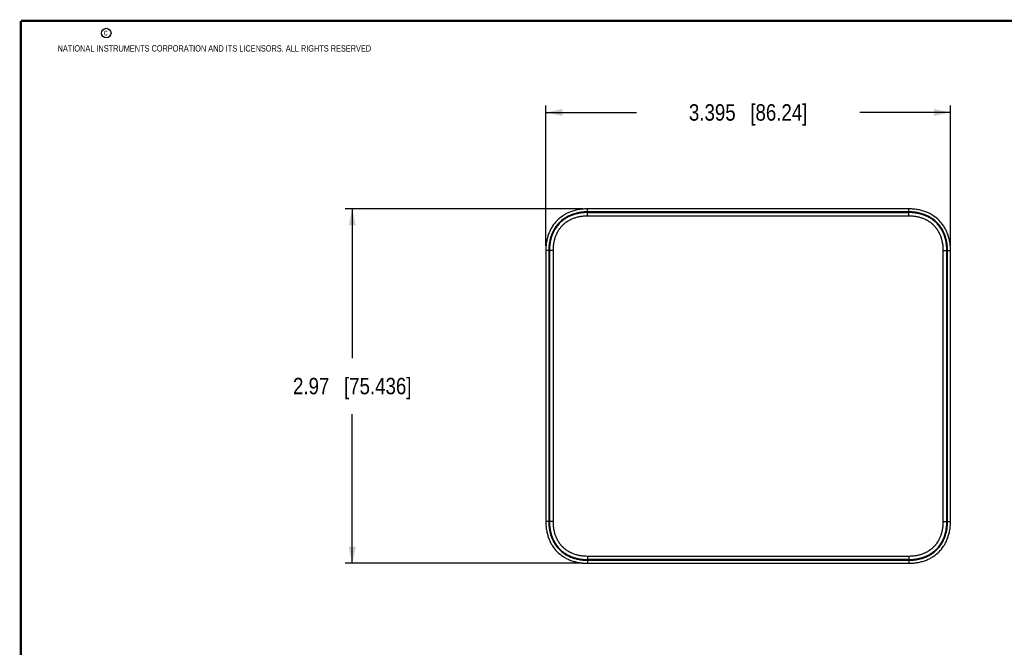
# Model space of a CAD drawing. Header units: millimetres. Extents: x 6 to 426, y 6 to 274.
# Tile 9 of 17: x 6 to 216, y 140 to 274. Entities that reach past the tile are written whole.
import ezdxf

# ---------------------------------------------------------------- set-up
doc = ezdxf.new("R2010")
doc.units = ezdxf.units.MM
doc.header["$LTSCALE"] = 23.749
doc.layers.get('0').update_dxf_attribs({"linetype": 'CONTINUOUS'})
doc.layers.add('DIMENSIONS', color=7, linetype='CONTINUOUS')
doc.styles.get("Standard").update_dxf_attribs({"font": 'txt', "width": 0.85})
doc.styles.add('TEXTSTYLE_2', font='txt', dxfattribs={"width": 0.8})
doc.dimstyles.new('DIMSTYLE_1', dxfattribs={"dimtxt": 3.5, "dimasz": 3.5, "dimexe": 0.18, "dimexo": 0.0625, "dimgap": 0.09, "dimtad": 0, "dimtih": 1, "dimtoh": 1, "dimdec": 3, "dimdsep": 46, "dimtxsty": 'STANDARD', "dimblk": '_FILLED', "dimblk1": '_FILLED', "dimblk2": '_FILLED', "dimcen": 0.09, "dimadec": 0, "dimazin": 0, "dimtp": 0.001, "dimtm": 0.001, "dimtfac": 1, "dimtdec": 3, "dimtofl": 0, "dimtmove": 0, "dimatfit": 3, "dimldrblk": '_FILLED', "dimfxl": 1, "dimtolj": 1, "dimarcsym": 0})

# ---------------------------------------------------------------- blocks, each defined once
blk = doc.blocks.new('_FILLED')
at = {"color": 0, "linetype": 'BYBLOCK'}
blk.add_solid([(0, 0), (-1, 0.214), (-1, -0.214)], dxfattribs=at)
blk = doc.blocks.new('*D0')
at = {"layer": 'DIMENSIONS', "color": 2, "linetype": 'CONTINUOUS'}
for p, q in [((118.2, 225.36), (118.2, 255.28)), ((204.44, 225.36), (204.44, 255.28)), ((118.2, 253.78), (137.52, 253.78)), ((204.44, 253.78), (185.12, 253.78))]:
    blk.add_line(p, q, dxfattribs=at)
at = {"layer": 'DIMENSIONS', "color": 2, "linetype": 'CONTINUOUS', "xscale": 3.5, "yscale": 3.5, "zscale": 3.5, "rotation": 180}
blk.add_blockref('_FILLED', (118.2, 253.78), dxfattribs=at)
at = {"layer": 'DIMENSIONS', "color": 2, "linetype": 'CONTINUOUS', "xscale": 3.5, "yscale": 3.5, "zscale": 3.5}
blk.add_blockref('_FILLED', (204.44, 253.78), dxfattribs=at)
at = {"layer": 'DIMENSIONS', "color": 2, "linetype": 'CONTINUOUS', "insert": (161.32, 255.53), "char_height": 3.5, "width": 39.2, "attachment_point": 2, "line_spacing_factor": 0.9}
blk.add_mtext('3.395{\\Ftxt.shx;\\W1.000000;\\H3.500000; }[86.24]', dxfattribs=at)
blk = doc.blocks.new('*D1')
at = {"layer": 'DIMENSIONS', "color": 2, "linetype": 'CONTINUOUS'}
for p, q in [((126.09, 233.25), (75.46, 233.25)), ((76.96, 233.25), (76.96, 201.48)), ((76.96, 157.81), (76.96, 189.58)), ((126.09, 157.81), (75.46, 157.81))]:
    blk.add_line(p, q, dxfattribs=at)
at = {"layer": 'DIMENSIONS', "color": 2, "linetype": 'CONTINUOUS', "xscale": 3.5, "yscale": 3.5, "zscale": 3.5}
for p, rotation in [((76.96, 233.25), 90), ((76.96, 157.81), 270)]:
    blk.add_blockref('_FILLED', p, dxfattribs=dict(at, rotation=rotation))
at = {"layer": 'DIMENSIONS', "color": 2, "linetype": 'CONTINUOUS', "insert": (76.96, 197.28), "char_height": 3.5, "width": 39.2, "attachment_point": 2, "line_spacing_factor": 0.9}
blk.add_mtext('2.97{\\Ftxt.shx;\\W1.000000;\\H3.500000; }[75.436]', dxfattribs=at)

msp = doc.modelspace()

# ---------------------------------------------------------------- linework, layer by layer
at = {"color": 7, "linetype": 'CONTINUOUS'}
for p, q in [((127.0889, 232.6141), (127.0889, 233.2491)), ((195.5489, 233.2491), (127.0889, 233.2491)), ((195.5489, 232.6141), (195.5489, 233.2491)), ((195.5489, 232.6141), (127.0889, 232.6141)), ((127.0889, 232.484), (127.0892, 232.462)), ((127.0889, 232.484), (195.5489, 232.484)), ((127.0889, 231.7121), (127.0889, 232.462)), ((195.5489, 231.7121), (127.0889, 231.7121)), ((195.5488, 232.462), (127.0892, 232.462)), ((195.5489, 232.484), (195.5488, 232.462)), ((195.5489, 231.7121), (195.5489, 232.462)), ((118.1989, 224.3591), (118.1989, 166.7031)), ((118.8339, 224.3591), (118.1989, 224.3591)), ((118.8339, 224.3591), (118.8339, 166.7031)), ((118.964, 166.7031), (118.964, 224.3591)), ((118.964, 224.3591), (118.986, 224.359)), ((119.7359, 224.3591), (118.986, 224.3591)), ((118.986, 224.359), (118.986, 166.7034)), ((119.7359, 224.3591), (119.7359, 166.7031)), ((202.9019, 224.3591), (203.6517, 224.3591)), ((202.9019, 166.7031), (202.9019, 224.3591)), ((203.6738, 224.3591), (203.6517, 224.3588)), ((203.6517, 166.7032), (203.6517, 224.3588)), ((203.6738, 224.3591), (203.6738, 166.7031)), ((203.8039, 224.3591), (204.4389, 224.3591)), ((203.8039, 166.7031), (203.8039, 224.3591)), ((204.4389, 166.7031), (204.4389, 224.3591)), ((118.8339, 166.7031), (118.1989, 166.7031)), ((118.964, 166.7031), (118.986, 166.7034)), ((119.7359, 166.7031), (118.986, 166.7031)), ((202.9019, 166.7031), (203.6517, 166.7031)), ((203.6738, 166.7031), (203.6517, 166.7032)), ((203.8039, 166.7031), (204.4389, 166.7031)), ((127.0889, 159.3502), (127.0889, 158.6003)), ((127.0889, 159.3502), (195.5489, 159.3502)), ((127.0889, 158.5782), (127.089, 158.6003)), ((195.5489, 158.5782), (127.0889, 158.5782)), ((127.0889, 158.4481), (127.0889, 157.8131)), ((127.0889, 158.4481), (195.5489, 158.4481)), ((127.0889, 157.8131), (195.5489, 157.8131)), ((127.089, 158.6003), (195.5486, 158.6003)), ((195.5489, 158.5782), (195.5486, 158.6003)), ((195.5489, 159.3502), (195.5489, 158.6003)), ((195.5489, 158.4481), (195.5489, 157.8131))]:
    msp.add_line(p, q, dxfattribs=at)
at = {"color": 7, "linetype": 'CONTINUOUS', "const_width": 0.508}
for points in [[(6.35, 273.2682), (6.35, 6.5682)], [(425.45, 273.2682), (6.35, 273.2682)]]:
    msp.add_lwpolyline(points, dxfattribs=at)
at = {"color": 2, "linetype": 'CONTINUOUS'}
msp.add_circle((24.5345, 270.6672), 1.0229, dxfattribs=at)
at = {"color": 7, "linetype": 'CONTINUOUS'}
for points, knots in [([(127.0889, 233.2491), (126.7185, 233.2491), (126.012, 233.2148), (125.0399, 233.0756), (124.145, 232.8593), (123.3198, 232.5732), (122.5591, 232.2227), (121.6262, 231.6739), (120.606, 230.842), (119.7741, 229.8219), (119.2254, 228.8889), (118.8748, 228.1282), (118.5887, 227.303), (118.3724, 226.4081), (118.2333, 225.436), (118.1989, 224.7296), (118.1989, 224.3591)], [0, 0, 0, 0, 0.0625, 0.125, 0.1875, 0.25, 0.3125, 0.375, 0.5, 0.625, 0.6875, 0.75, 0.8125, 0.875, 0.9375, 1, 1, 1, 1]), ([(204.4389, 224.3591), (204.4389, 224.7296), (204.4045, 225.436), (204.2653, 226.4081), (204.049, 227.303), (203.763, 228.1282), (203.4124, 228.8889), (202.8637, 229.8219), (202.0318, 230.842), (201.0116, 231.6739), (200.0787, 232.2227), (199.318, 232.5732), (198.4928, 232.8593), (197.5978, 233.0756), (196.6257, 233.2148), (195.9193, 233.2491), (195.5489, 233.2491)], [0, 0, 0, 0, 0.0625, 0.125, 0.1875, 0.25, 0.3125, 0.375, 0.5, 0.625, 0.6875, 0.75, 0.8125, 0.875, 0.9375, 1, 1, 1, 1]), ([(127.0889, 232.6141), (127.0204, 232.6142), (126.8833, 232.6132), (126.6778, 232.6078), (126.4725, 232.5983), (126.2673, 232.5847), (126.0625, 232.5669), (125.8581, 232.545), (125.6542, 232.5189), (125.3831, 232.4785), (125.046, 232.417), (124.645, 232.3255), (124.2487, 232.2157), (123.9232, 232.1085), (123.6662, 232.0132), (123.4117, 231.9113), (123.0987, 231.7716), (122.7326, 231.5842), (122.3773, 231.3771), (122.0339, 231.1506), (121.7041, 230.9049), (121.389, 230.6405), (121.0898, 230.3582), (120.8546, 230.1089), (120.6753, 229.9015), (120.5022, 229.689), (120.2975, 229.4141), (120.1087, 229.128), (119.9674, 228.8931), (119.8663, 228.7141), (119.7701, 228.5323), (119.6485, 228.2867), (119.5368, 228.0363), (119.4349, 227.7818), (119.3395, 227.5249), (119.2323, 227.1993), (119.1225, 226.803), (119.031, 226.4021), (118.9695, 226.0649), (118.9291, 225.7938), (118.903, 225.5899), (118.8811, 225.3855), (118.8633, 225.1807), (118.8497, 224.9756), (118.8402, 224.7702), (118.8348, 224.5647), (118.8338, 224.4277), (118.8339, 224.3591)], [0, 0, 0, 0, 0.01562498, 0.03125105, 0.04687715, 0.06250294, 0.07812858, 0.0937543, 0.10938002, 0.12500568, 0.15625528, 0.1875048, 0.21875419, 0.25000345, 0.26562924, 0.28125505, 0.31250402, 0.34375282, 0.3750015, 0.40625006, 0.43749857, 0.46874702, 0.49999543, 0.53124385, 0.54686972, 0.56249561, 0.59374412, 0.62499268, 0.6406185, 0.65624433, 0.67187013, 0.68749598, 0.71874495, 0.73437076, 0.74999654, 0.78124581, 0.8124952, 0.84374471, 0.87499431, 0.89061999, 0.90624571, 0.9218714, 0.93749702, 0.95312282, 0.96874896, 0.98437504, 1, 1, 1, 1]), ([(127.0889, 232.484), (126.954, 232.484), (126.6841, 232.4793), (126.3473, 232.4605), (126.0784, 232.4376), (125.8101, 232.4091), (125.5427, 232.3723), (125.2767, 232.3269), (125.078, 232.2886), (124.8801, 232.2459), (124.6833, 232.1988), (124.4876, 232.1472), (124.2932, 232.091), (124.1002, 232.0301), (123.9087, 231.9644), (123.719, 231.894), (123.531, 231.8189), (123.3451, 231.739), (123.1001, 231.626), (122.7995, 231.4725), (122.4496, 231.2688), (122.1115, 231.046), (121.7867, 230.8042), (121.4764, 230.544), (121.1819, 230.2662), (120.904, 229.9716), (120.6438, 229.6613), (120.4021, 229.3365), (120.1792, 228.9984), (119.9755, 228.6485), (119.822, 228.348), (119.709, 228.1029), (119.6291, 227.917), (119.554, 227.729), (119.4836, 227.5393), (119.418, 227.3478), (119.3571, 227.1548), (119.3008, 226.9604), (119.2492, 226.7647), (119.2021, 226.5679), (119.1594, 226.37), (119.1211, 226.1713), (119.0758, 225.9053), (119.0389, 225.6379), (119.0105, 225.3696), (118.9875, 225.1007), (118.9688, 224.7639), (118.964, 224.494), (118.964, 224.3591)], [0, 0, 0, 0, 0.03124954, 0.06250017, 0.07812575, 0.09375133, 0.12500109, 0.14062683, 0.15625249, 0.17187819, 0.18750394, 0.20312959, 0.21875537, 0.2343811, 0.25000684, 0.26563256, 0.28125832, 0.29688406, 0.31250976, 0.34375841, 0.37500694, 0.40625533, 0.43750361, 0.46875182, 0.50000001, 0.5312482, 0.56249641, 0.59374469, 0.62499308, 0.6562416, 0.68749025, 0.70311596, 0.7187417, 0.73436745, 0.74999318, 0.76561891, 0.78124464, 0.79687042, 0.81249607, 0.82812182, 0.84374752, 0.85937318, 0.87499891, 0.90624867, 0.92187425, 0.93749983, 0.96875046, 1, 1, 1, 1]), ([(127.0892, 232.462), (126.9546, 232.462), (126.7528, 232.4584), (126.4839, 232.4461), (126.2825, 232.4329), (126.0814, 232.4157), (125.8138, 232.3873), (125.5471, 232.3506), (125.2818, 232.3054), (125.0836, 232.2673), (124.8863, 232.2247), (124.6899, 232.1778), (124.4948, 232.1263), (124.3008, 232.0702), (124.1083, 232.0095), (123.9174, 231.9441), (123.7281, 231.8739), (123.5406, 231.799), (123.3552, 231.7193), (123.1108, 231.6067), (122.811, 231.4537), (122.462, 231.2506), (122.1248, 231.0283), (121.8008, 230.7872), (121.4913, 230.5278), (121.1975, 230.2506), (120.9204, 229.9569), (120.6609, 229.6474), (120.4198, 229.3234), (120.1976, 228.9862), (119.9944, 228.6372), (119.8414, 228.3374), (119.7287, 228.093), (119.6491, 227.9075), (119.5742, 227.7201), (119.504, 227.5308), (119.4386, 227.3399), (119.3778, 227.1474), (119.3218, 226.9534), (119.2703, 226.7583), (119.2233, 226.5619), (119.1808, 226.3646), (119.1426, 226.1664), (119.1087, 225.9674), (119.0791, 225.7678), (119.0536, 225.5675), (119.0323, 225.3668), (119.0094, 225.0987), (118.9908, 224.7627), (118.986, 224.4936), (118.986, 224.359)], [0, 0, 0, 0, 0.0312494, 0.04687547, 0.06250128, 0.07812677, 0.0937523, 0.12500191, 0.14062758, 0.15625318, 0.17187884, 0.18750453, 0.20313014, 0.21875587, 0.23438156, 0.25000726, 0.26563295, 0.28125868, 0.2968844, 0.31251008, 0.34375868, 0.37500715, 0.40625547, 0.43750368, 0.46875183, 0.49999993, 0.53124803, 0.56249616, 0.59374436, 0.62499267, 0.65624111, 0.6874897, 0.70311538, 0.71874108, 0.73436681, 0.7499925, 0.7656182, 0.78124388, 0.79686961, 0.81249522, 0.82812091, 0.84374658, 0.85937218, 0.87499785, 0.89062352, 0.9062492, 0.92187473, 0.93750022, 0.96875062, 1, 1, 1, 1]), ([(127.0889, 231.7121), (126.9666, 231.7121), (126.722, 231.7079), (126.3556, 231.688), (125.9903, 231.654), (125.6266, 231.6052), (125.2653, 231.5411), (124.9072, 231.4612), (124.553, 231.3651), (124.2038, 231.2523), (123.8606, 231.1223), (123.5806, 230.9994), (123.3608, 230.8921), (123.144, 230.7789), (122.9319, 230.6568), (122.7253, 230.5259), (122.5732, 230.4233), (122.4242, 230.3163), (122.2784, 230.205), (122.1359, 230.0894), (121.9969, 229.9697), (121.8615, 229.8459), (121.7298, 229.7182), (121.602, 229.5866), (121.4782, 229.4512), (121.3585, 229.3122), (121.243, 229.1696), (121.1317, 229.0238), (120.9891, 228.8251), (120.8551, 228.6203), (120.7301, 228.4101), (120.6407, 228.2499), (120.5559, 228.0872), (120.4487, 227.8674), (120.3258, 227.5874), (120.1957, 227.2442), (120.0828, 226.895), (119.9867, 226.5409), (119.9069, 226.1827), (119.8429, 225.8214), (119.7941, 225.4577), (119.7487, 224.9707), (119.7359, 224.6037), (119.7359, 224.3591)], [0, 0, 0, 0, 0.03124961, 0.06250049, 0.09375024, 0.12500025, 0.15625019, 0.18749992, 0.21874951, 0.24999894, 0.28124824, 0.3124974, 0.32812329, 0.34374922, 0.374998, 0.3906239, 0.40624986, 0.42187573, 0.43750167, 0.4531276, 0.46875351, 0.48437942, 0.50000535, 0.51563125, 0.53125719, 0.54688313, 0.56250902, 0.57813497, 0.59376086, 0.6250095, 0.64063544, 0.65626131, 0.67188726, 0.68751319, 0.71876231, 0.75001161, 0.78126105, 0.81251062, 0.84376037, 0.87501029, 0.90626029, 0.93751004, 1, 1, 1, 1]), ([(203.6517, 224.3588), (203.6517, 224.4934), (203.6482, 224.6953), (203.6358, 224.9641), (203.6226, 225.1655), (203.6054, 225.3666), (203.5771, 225.6342), (203.5404, 225.9009), (203.4952, 226.1662), (203.457, 226.3644), (203.4145, 226.5618), (203.3675, 226.7581), (203.316, 226.9533), (203.26, 227.1472), (203.1993, 227.3397), (203.1338, 227.5307), (203.0637, 227.7199), (202.9888, 227.9074), (202.9091, 228.0928), (202.7964, 228.3372), (202.6434, 228.637), (202.4403, 228.9861), (202.2181, 229.3232), (201.977, 229.6473), (201.7175, 229.9567), (201.4404, 230.2505), (201.1466, 230.5276), (200.8371, 230.7871), (200.5131, 231.0282), (200.176, 231.2505), (199.8269, 231.4536), (199.5272, 231.6066), (199.2828, 231.7193), (199.0973, 231.799), (198.9098, 231.8739), (198.7206, 231.944), (198.5296, 232.0095), (198.3371, 232.0702), (198.1432, 232.1263), (197.948, 232.1777), (197.7517, 232.2247), (197.5544, 232.2672), (197.3562, 232.3054), (197.1572, 232.3393), (196.9575, 232.3689), (196.7573, 232.3944), (196.5566, 232.4157), (196.2884, 232.4386), (195.9525, 232.4572), (195.6833, 232.462), (195.5488, 232.462)], [0, 0, 0, 0, 0.0312494, 0.04687547, 0.06250128, 0.07812677, 0.0937523, 0.12500191, 0.14062758, 0.15625318, 0.17187884, 0.18750453, 0.20313014, 0.21875587, 0.23438156, 0.25000726, 0.26563295, 0.28125868, 0.2968844, 0.31251008, 0.34375868, 0.37500715, 0.40625547, 0.43750368, 0.46875183, 0.49999993, 0.53124803, 0.56249616, 0.59374436, 0.62499267, 0.65624111, 0.6874897, 0.70311538, 0.71874108, 0.73436681, 0.7499925, 0.7656182, 0.78124388, 0.79686961, 0.81249522, 0.82812091, 0.84374658, 0.85937218, 0.87499785, 0.89062352, 0.9062492, 0.92187473, 0.93750022, 0.96875062, 1, 1, 1, 1]), ([(203.8039, 224.3591), (203.804, 224.4277), (203.803, 224.5647), (203.7975, 224.7702), (203.788, 224.9756), (203.7744, 225.1807), (203.7567, 225.3855), (203.7348, 225.5899), (203.7087, 225.7938), (203.6682, 226.0649), (203.6067, 226.4021), (203.5152, 226.803), (203.4054, 227.1993), (203.2983, 227.5249), (203.2029, 227.7818), (203.101, 228.0363), (202.9613, 228.3493), (202.7739, 228.7154), (202.5668, 229.0708), (202.3403, 229.4141), (202.0946, 229.744), (201.8302, 230.059), (201.5479, 230.3582), (201.2986, 230.5935), (201.0912, 230.7727), (200.8787, 230.9458), (200.6038, 231.1506), (200.3177, 231.3393), (200.0828, 231.4806), (199.9038, 231.5817), (199.7221, 231.6779), (199.4765, 231.7995), (199.226, 231.9113), (198.9716, 232.0131), (198.7146, 232.1085), (198.3891, 232.2157), (197.9927, 232.3255), (197.5918, 232.417), (197.2547, 232.4785), (196.9836, 232.519), (196.7797, 232.5451), (196.5753, 232.5669), (196.3704, 232.5847), (196.1653, 232.5983), (195.9599, 232.6078), (195.7544, 232.6132), (195.6174, 232.6143), (195.5489, 232.6141)], [0, 0, 0, 0, 0.01562498, 0.03125105, 0.04687715, 0.06250294, 0.07812858, 0.0937543, 0.10938002, 0.12500568, 0.15625528, 0.1875048, 0.21875419, 0.25000345, 0.26562924, 0.28125505, 0.31250402, 0.34375282, 0.3750015, 0.40625006, 0.43749857, 0.46874702, 0.49999543, 0.53124385, 0.54686972, 0.56249561, 0.59374412, 0.62499268, 0.6406185, 0.65624433, 0.67187013, 0.68749598, 0.71874495, 0.73437076, 0.74999654, 0.78124581, 0.8124952, 0.84374471, 0.87499431, 0.89061999, 0.90624571, 0.9218714, 0.93749702, 0.95312282, 0.96874896, 0.98437504, 1, 1, 1, 1]), ([(203.6738, 224.3591), (203.6738, 224.494), (203.669, 224.7639), (203.6503, 225.1007), (203.6273, 225.3696), (203.5988, 225.6379), (203.562, 225.9053), (203.5167, 226.1713), (203.4784, 226.37), (203.4357, 226.5679), (203.3886, 226.7647), (203.337, 226.9604), (203.2807, 227.1548), (203.2198, 227.3478), (203.1542, 227.5393), (203.0838, 227.729), (203.0087, 227.917), (202.9287, 228.1029), (202.8157, 228.348), (202.6623, 228.6485), (202.4586, 228.9984), (202.2357, 229.3365), (201.994, 229.6613), (201.7338, 229.9716), (201.4559, 230.2662), (201.1614, 230.544), (200.8511, 230.8042), (200.5262, 231.046), (200.1882, 231.2688), (199.8382, 231.4725), (199.5377, 231.626), (199.2927, 231.739), (199.1067, 231.8189), (198.9188, 231.894), (198.729, 231.9644), (198.5376, 232.0301), (198.3446, 232.091), (198.1501, 232.1472), (197.9545, 232.1988), (197.7576, 232.2459), (197.5598, 232.2886), (197.3611, 232.3269), (197.0951, 232.3723), (196.8277, 232.4091), (196.5593, 232.4376), (196.2905, 232.4605), (195.9536, 232.4793), (195.6838, 232.484), (195.5489, 232.484)], [0, 0, 0, 0, 0.03124954, 0.06250017, 0.07812575, 0.09375133, 0.12500109, 0.14062683, 0.15625249, 0.17187819, 0.18750394, 0.20312959, 0.21875537, 0.2343811, 0.25000684, 0.26563256, 0.28125832, 0.29688406, 0.31250976, 0.34375841, 0.37500694, 0.40625533, 0.43750361, 0.46875182, 0.50000001, 0.5312482, 0.56249641, 0.59374469, 0.62499308, 0.6562416, 0.68749025, 0.70311596, 0.7187417, 0.73436745, 0.74999318, 0.76561891, 0.78124464, 0.79687042, 0.81249607, 0.82812182, 0.84374752, 0.85937318, 0.87499891, 0.90624867, 0.92187425, 0.93749983, 0.96875046, 1, 1, 1, 1]), ([(202.9019, 224.3591), (202.9019, 224.4814), (202.8976, 224.726), (202.8778, 225.0924), (202.8438, 225.4577), (202.7949, 225.8214), (202.7308, 226.1827), (202.6509, 226.5408), (202.5548, 226.895), (202.442, 227.2442), (202.3121, 227.5874), (202.1891, 227.8674), (202.0819, 228.0873), (201.9687, 228.3041), (201.8466, 228.5161), (201.7156, 228.7227), (201.613, 228.8748), (201.5061, 229.0238), (201.3947, 229.1696), (201.2792, 229.3121), (201.1594, 229.4511), (201.0357, 229.5865), (200.9079, 229.7182), (200.7763, 229.846), (200.6409, 229.9698), (200.5019, 230.0895), (200.3594, 230.205), (200.2135, 230.3163), (200.0148, 230.4589), (199.8101, 230.5929), (199.5999, 230.7179), (199.4396, 230.8073), (199.277, 230.8921), (199.0572, 230.9993), (198.7771, 231.1222), (198.4339, 231.2523), (198.0848, 231.3652), (197.7306, 231.4613), (197.3725, 231.5411), (197.0111, 231.6052), (196.6475, 231.6539), (196.1604, 231.6993), (195.7934, 231.7121), (195.5489, 231.7121)], [0, 0, 0, 0, 0.03124961, 0.06250049, 0.09375024, 0.12500025, 0.15625019, 0.18749992, 0.21874951, 0.24999894, 0.28124824, 0.3124974, 0.32812329, 0.34374922, 0.374998, 0.3906239, 0.40624986, 0.42187573, 0.43750167, 0.4531276, 0.46875351, 0.48437942, 0.50000535, 0.51563125, 0.53125719, 0.54688313, 0.56250902, 0.57813497, 0.59376086, 0.6250095, 0.64063544, 0.65626131, 0.67188726, 0.68751319, 0.71876231, 0.75001161, 0.78126105, 0.81251062, 0.84376037, 0.87501029, 0.90626029, 0.93751004, 1, 1, 1, 1]), ([(118.1989, 166.7031), (118.1989, 166.3327), (118.2333, 165.6263), (118.3724, 164.6542), (118.5887, 163.7592), (118.8748, 162.934), (119.2254, 162.1734), (119.7741, 161.2404), (120.606, 160.2202), (121.6262, 159.3883), (122.5591, 158.8396), (123.3198, 158.489), (124.145, 158.203), (125.0399, 157.9867), (126.012, 157.8475), (126.7185, 157.8131), (127.0889, 157.8131)], [0, 0, 0, 0, 0.0625, 0.125, 0.1875, 0.25, 0.3125, 0.375, 0.5, 0.625, 0.6875, 0.75, 0.8125, 0.875, 0.9375, 1, 1, 1, 1]), ([(118.8339, 166.7031), (118.8338, 166.6346), (118.8348, 166.4976), (118.8402, 166.2921), (118.8497, 166.0867), (118.8633, 165.8816), (118.8811, 165.6768), (118.903, 165.4724), (118.9291, 165.2684), (118.9696, 164.9974), (119.031, 164.6602), (119.1225, 164.2593), (119.2323, 163.863), (119.3395, 163.5374), (119.4349, 163.2804), (119.5368, 163.026), (119.6764, 162.713), (119.8638, 162.3469), (120.0709, 161.9915), (120.2975, 161.6482), (120.5431, 161.3183), (120.8075, 161.0032), (121.0898, 160.7041), (121.3391, 160.4688), (121.5465, 160.2896), (121.759, 160.1165), (122.034, 159.9117), (122.3201, 159.7229), (122.5549, 159.5816), (122.734, 159.4806), (122.9157, 159.3844), (123.1613, 159.2628), (123.4117, 159.151), (123.6662, 159.0491), (123.9232, 158.9538), (124.2487, 158.8466), (124.645, 158.7368), (125.046, 158.6453), (125.3831, 158.5838), (125.6542, 158.5433), (125.8581, 158.5172), (126.0625, 158.4953), (126.2673, 158.4776), (126.4725, 158.464), (126.6778, 158.4545), (126.8833, 158.449), (127.0204, 158.448), (127.0889, 158.4481)], [0, 0, 0, 0, 0.01562498, 0.03125105, 0.04687715, 0.06250294, 0.07812858, 0.0937543, 0.10938002, 0.12500568, 0.15625528, 0.1875048, 0.21875419, 0.25000345, 0.26562924, 0.28125505, 0.31250402, 0.34375282, 0.3750015, 0.40625006, 0.43749857, 0.46874702, 0.49999543, 0.53124385, 0.54686972, 0.56249561, 0.59374412, 0.62499268, 0.6406185, 0.65624433, 0.67187013, 0.68749598, 0.71874495, 0.73437076, 0.74999654, 0.78124581, 0.8124952, 0.84374471, 0.87499431, 0.89061999, 0.90624571, 0.9218714, 0.93749702, 0.95312282, 0.96874896, 0.98437504, 1, 1, 1, 1]), ([(118.964, 166.7031), (118.964, 166.5682), (118.9688, 166.2984), (118.9875, 165.9615), (119.0105, 165.6927), (119.0389, 165.4244), (119.0758, 165.157), (119.1211, 164.891), (119.1594, 164.6922), (119.2021, 164.4944), (119.2492, 164.2976), (119.3008, 164.1019), (119.3571, 163.9075), (119.418, 163.7144), (119.4836, 163.523), (119.554, 163.3332), (119.6291, 163.1453), (119.709, 162.9594), (119.822, 162.7143), (119.9755, 162.4138), (120.1792, 162.0638), (120.4021, 161.7258), (120.6438, 161.4009), (120.904, 161.0906), (121.1819, 160.7961), (121.4764, 160.5182), (121.7867, 160.258), (122.1115, 160.0163), (122.4496, 159.7934), (122.7995, 159.5898), (123.1001, 159.4363), (123.3451, 159.3233), (123.531, 159.2434), (123.719, 159.1682), (123.9087, 159.0978), (124.1002, 159.0322), (124.2932, 158.9713), (124.4876, 158.9151), (124.6833, 158.8634), (124.8801, 158.8163), (125.078, 158.7737), (125.2767, 158.7353), (125.5427, 158.69), (125.8101, 158.6532), (126.0784, 158.6247), (126.3473, 158.6017), (126.6841, 158.583), (126.954, 158.5782), (127.0889, 158.5782)], [0, 0, 0, 0, 0.03124954, 0.06250017, 0.07812575, 0.09375133, 0.12500109, 0.14062683, 0.15625249, 0.17187819, 0.18750394, 0.20312959, 0.21875537, 0.2343811, 0.25000684, 0.26563256, 0.28125832, 0.29688406, 0.31250976, 0.34375841, 0.37500694, 0.40625533, 0.43750361, 0.46875182, 0.50000001, 0.5312482, 0.56249641, 0.59374469, 0.62499308, 0.6562416, 0.68749025, 0.70311596, 0.7187417, 0.73436745, 0.74999318, 0.76561891, 0.78124464, 0.79687042, 0.81249607, 0.82812182, 0.84374752, 0.85937318, 0.87499891, 0.90624867, 0.92187425, 0.93749983, 0.96875046, 1, 1, 1, 1]), ([(118.986, 166.7034), (118.986, 166.5689), (118.9896, 166.367), (119.002, 166.0982), (119.0151, 165.8968), (119.0323, 165.6956), (119.0607, 165.428), (119.0974, 165.1613), (119.1426, 164.896), (119.1808, 164.6978), (119.2233, 164.5005), (119.2703, 164.3042), (119.3217, 164.109), (119.3778, 163.9151), (119.4385, 163.7226), (119.5039, 163.5316), (119.5741, 163.3423), (119.649, 163.1549), (119.7287, 162.9694), (119.8413, 162.725), (119.9944, 162.4253), (120.1975, 162.0762), (120.4197, 161.739), (120.6608, 161.415), (120.9203, 161.1055), (121.1974, 160.8118), (121.4911, 160.5346), (121.8006, 160.2751), (122.1246, 160.0341), (122.4618, 159.8118), (122.8109, 159.6087), (123.1106, 159.4557), (123.355, 159.343), (123.5405, 159.2633), (123.7279, 159.1884), (123.9172, 159.1182), (124.1082, 159.0528), (124.3007, 158.9921), (124.4946, 158.936), (124.6898, 158.8846), (124.8861, 158.8376), (125.0834, 158.7951), (125.2816, 158.7569), (125.4806, 158.723), (125.6802, 158.6933), (125.8805, 158.6679), (126.0812, 158.6466), (126.3494, 158.6237), (126.6853, 158.605), (126.9544, 158.6003), (127.089, 158.6003)], [0, 0, 0, 0, 0.0312494, 0.04687547, 0.06250128, 0.07812677, 0.0937523, 0.12500191, 0.14062758, 0.15625318, 0.17187884, 0.18750453, 0.20313014, 0.21875587, 0.23438156, 0.25000726, 0.26563295, 0.28125868, 0.2968844, 0.31251008, 0.34375868, 0.37500715, 0.40625547, 0.43750368, 0.46875183, 0.49999993, 0.53124803, 0.56249616, 0.59374436, 0.62499267, 0.65624111, 0.6874897, 0.70311538, 0.71874108, 0.73436681, 0.7499925, 0.7656182, 0.78124388, 0.79686961, 0.81249522, 0.82812091, 0.84374658, 0.85937218, 0.87499785, 0.89062352, 0.9062492, 0.92187473, 0.93750022, 0.96875062, 1, 1, 1, 1]), ([(119.7359, 166.7031), (119.7359, 166.5809), (119.7402, 166.3363), (119.76, 165.9699), (119.794, 165.6045), (119.8428, 165.2409), (119.9069, 164.8796), (119.9868, 164.5214), (120.0829, 164.1673), (120.1958, 163.8181), (120.3257, 163.4749), (120.4486, 163.1948), (120.5559, 162.975), (120.6691, 162.7582), (120.7912, 162.5462), (120.9221, 162.3396), (121.0247, 162.1875), (121.1317, 162.0384), (121.243, 161.8926), (121.3586, 161.7502), (121.4783, 161.6112), (121.6021, 161.4758), (121.7299, 161.3441), (121.8615, 161.2163), (121.9968, 161.0925), (122.1359, 160.9728), (122.2784, 160.8573), (122.4242, 160.746), (122.6229, 160.6034), (122.8277, 160.4694), (123.0379, 160.3443), (123.1981, 160.255), (123.3608, 160.1701), (123.5806, 160.063), (123.8607, 159.94), (124.2038, 159.81), (124.553, 159.6971), (124.9071, 159.601), (125.2653, 159.5211), (125.6266, 159.4571), (125.9903, 159.4083), (126.4774, 159.363), (126.8444, 159.3502), (127.0889, 159.3502)], [0, 0, 0, 0, 0.03124961, 0.06250049, 0.09375024, 0.12500025, 0.15625019, 0.18749992, 0.21874951, 0.24999894, 0.28124824, 0.3124974, 0.32812329, 0.34374922, 0.374998, 0.3906239, 0.40624986, 0.42187573, 0.43750167, 0.4531276, 0.46875351, 0.48437942, 0.50000535, 0.51563125, 0.53125719, 0.54688313, 0.56250902, 0.57813497, 0.59376086, 0.6250095, 0.64063544, 0.65626131, 0.67188726, 0.68751319, 0.71876231, 0.75001161, 0.78126105, 0.81251062, 0.84376037, 0.87501029, 0.90626029, 0.93751004, 1, 1, 1, 1]), ([(195.5486, 158.6003), (195.6831, 158.6003), (195.885, 158.6038), (196.1538, 158.6162), (196.3553, 158.6294), (196.5564, 158.6466), (196.824, 158.675), (197.0907, 158.7116), (197.356, 158.7568), (197.5542, 158.795), (197.7515, 158.8376), (197.9478, 158.8845), (198.143, 158.936), (198.3369, 158.992), (198.5294, 159.0528), (198.7204, 159.1182), (198.9097, 159.1883), (199.0971, 159.2632), (199.2826, 159.3429), (199.527, 159.4556), (199.8267, 159.6086), (200.1758, 159.8117), (200.513, 160.034), (200.837, 160.275), (201.1465, 160.5345), (201.4402, 160.8116), (201.7174, 161.1054), (201.9769, 161.4149), (202.2179, 161.7389), (202.4402, 162.0761), (202.6433, 162.4251), (202.7963, 162.7249), (202.909, 162.9693), (202.9887, 163.1547), (203.0636, 163.3422), (203.1338, 163.5315), (203.1992, 163.7224), (203.2599, 163.9149), (203.316, 164.1088), (203.3675, 164.304), (203.4144, 164.5003), (203.457, 164.6976), (203.4952, 164.8959), (203.5291, 165.0948), (203.5587, 165.2945), (203.5841, 165.4947), (203.6054, 165.6955), (203.6283, 165.9636), (203.647, 166.2996), (203.6517, 166.5687), (203.6517, 166.7032)], [0, 0, 0, 0, 0.0312494, 0.04687547, 0.06250128, 0.07812677, 0.0937523, 0.12500191, 0.14062758, 0.15625318, 0.17187884, 0.18750453, 0.20313014, 0.21875587, 0.23438156, 0.25000726, 0.26563295, 0.28125868, 0.2968844, 0.31251008, 0.34375868, 0.37500715, 0.40625547, 0.43750368, 0.46875183, 0.49999993, 0.53124803, 0.56249616, 0.59374436, 0.62499267, 0.65624111, 0.6874897, 0.70311538, 0.71874108, 0.73436681, 0.7499925, 0.7656182, 0.78124388, 0.79686961, 0.81249522, 0.82812091, 0.84374658, 0.85937218, 0.87499785, 0.89062352, 0.9062492, 0.92187473, 0.93750022, 0.96875062, 1, 1, 1, 1]), ([(195.5489, 157.8131), (195.9193, 157.8131), (196.6257, 157.8475), (197.5978, 157.9867), (198.4928, 158.203), (199.318, 158.489), (200.0787, 158.8396), (201.0116, 159.3883), (202.0318, 160.2202), (202.8637, 161.2404), (203.4124, 162.1734), (203.763, 162.934), (204.049, 163.7592), (204.2653, 164.6542), (204.4045, 165.6263), (204.4389, 166.3327), (204.4389, 166.7031)], [0, 0, 0, 0, 0.0625, 0.125, 0.1875, 0.25, 0.3125, 0.375, 0.5, 0.625, 0.6875, 0.75, 0.8125, 0.875, 0.9375, 1, 1, 1, 1]), ([(195.5489, 159.3502), (195.6712, 159.3502), (195.9157, 159.3544), (196.2821, 159.3742), (196.6475, 159.4083), (197.0111, 159.4571), (197.3724, 159.5212), (197.7306, 159.6011), (198.0847, 159.6972), (198.4339, 159.81), (198.7771, 159.94), (199.0572, 160.0629), (199.277, 160.1701), (199.4938, 160.2833), (199.7059, 160.4055), (199.9124, 160.5364), (200.0645, 160.639), (200.2136, 160.746), (200.3594, 160.8573), (200.5019, 160.9728), (200.6409, 161.0926), (200.7763, 161.2164), (200.9079, 161.3441), (201.0357, 161.4757), (201.1595, 161.6111), (201.2792, 161.7501), (201.3948, 161.8926), (201.506, 162.0385), (201.6486, 162.2372), (201.7826, 162.442), (201.9077, 162.6521), (201.997, 162.8124), (202.0819, 162.975), (202.1891, 163.1949), (202.312, 163.4749), (202.4421, 163.8181), (202.5549, 164.1672), (202.6511, 164.5214), (202.7309, 164.8796), (202.7949, 165.2409), (202.8437, 165.6046), (202.889, 166.0916), (202.9019, 166.4586), (202.9019, 166.7031)], [0, 0, 0, 0, 0.03124961, 0.06250049, 0.09375024, 0.12500025, 0.15625019, 0.18749992, 0.21874951, 0.24999894, 0.28124824, 0.3124974, 0.32812329, 0.34374922, 0.374998, 0.3906239, 0.40624986, 0.42187573, 0.43750167, 0.4531276, 0.46875351, 0.48437942, 0.50000535, 0.51563125, 0.53125719, 0.54688313, 0.56250902, 0.57813497, 0.59376086, 0.6250095, 0.64063544, 0.65626131, 0.67188726, 0.68751319, 0.71876231, 0.75001161, 0.78126105, 0.81251062, 0.84376037, 0.87501029, 0.90626029, 0.93751004, 1, 1, 1, 1]), ([(195.5489, 158.4481), (195.6174, 158.448), (195.7544, 158.4491), (195.9599, 158.4545), (196.1653, 158.464), (196.3704, 158.4776), (196.5752, 158.4953), (196.7797, 158.5172), (196.9836, 158.5433), (197.2547, 158.5838), (197.5918, 158.6453), (197.9927, 158.7368), (198.3891, 158.8466), (198.7146, 158.9537), (198.9716, 159.0491), (199.226, 159.151), (199.539, 159.2907), (199.9052, 159.4781), (200.2605, 159.6852), (200.6038, 159.9117), (200.9337, 160.1574), (201.2488, 160.4218), (201.5479, 160.7041), (201.7832, 160.9534), (201.9624, 161.1608), (202.1356, 161.3733), (202.3403, 161.6482), (202.5291, 161.9343), (202.6704, 162.1692), (202.7715, 162.3482), (202.8676, 162.5299), (202.9893, 162.7756), (203.101, 163.026), (203.2029, 163.2804), (203.2983, 163.5374), (203.4054, 163.863), (203.5152, 164.2593), (203.6068, 164.6602), (203.6682, 164.9974), (203.7087, 165.2684), (203.7348, 165.4724), (203.7567, 165.6768), (203.7744, 165.8816), (203.788, 166.0867), (203.7975, 166.2921), (203.803, 166.4976), (203.804, 166.6346), (203.8039, 166.7031)], [0, 0, 0, 0, 0.01562498, 0.03125105, 0.04687715, 0.06250294, 0.07812858, 0.0937543, 0.10938002, 0.12500568, 0.15625528, 0.1875048, 0.21875419, 0.25000345, 0.26562924, 0.28125505, 0.31250402, 0.34375282, 0.3750015, 0.40625006, 0.43749857, 0.46874702, 0.49999543, 0.53124385, 0.54686972, 0.56249561, 0.59374412, 0.62499268, 0.6406185, 0.65624433, 0.67187013, 0.68749598, 0.71874495, 0.73437076, 0.74999654, 0.78124581, 0.8124952, 0.84374471, 0.87499431, 0.89061999, 0.90624571, 0.9218714, 0.93749702, 0.95312282, 0.96874896, 0.98437504, 1, 1, 1, 1]), ([(195.5489, 158.5782), (195.6838, 158.5782), (195.9536, 158.583), (196.2905, 158.6017), (196.5593, 158.6247), (196.8277, 158.6532), (197.0951, 158.69), (197.3611, 158.7353), (197.5598, 158.7737), (197.7576, 158.8163), (197.9545, 158.8634), (198.1501, 158.9151), (198.3446, 158.9713), (198.5376, 159.0322), (198.729, 159.0978), (198.9188, 159.1682), (199.1067, 159.2434), (199.2927, 159.3233), (199.5377, 159.4363), (199.8382, 159.5898), (200.1882, 159.7934), (200.5262, 160.0163), (200.8511, 160.258), (201.1614, 160.5182), (201.4559, 160.7961), (201.7338, 161.0906), (201.994, 161.4009), (202.2357, 161.7258), (202.4586, 162.0638), (202.6623, 162.4138), (202.8157, 162.7143), (202.9287, 162.9594), (203.0087, 163.1453), (203.0838, 163.3332), (203.1542, 163.523), (203.2198, 163.7144), (203.2807, 163.9075), (203.337, 164.1019), (203.3886, 164.2976), (203.4357, 164.4944), (203.4784, 164.6922), (203.5167, 164.891), (203.562, 165.157), (203.5988, 165.4244), (203.6273, 165.6927), (203.6503, 165.9615), (203.669, 166.2984), (203.6738, 166.5682), (203.6738, 166.7031)], [0, 0, 0, 0, 0.03124954, 0.06250017, 0.07812575, 0.09375133, 0.12500109, 0.14062683, 0.15625249, 0.17187819, 0.18750394, 0.20312959, 0.21875537, 0.2343811, 0.25000684, 0.26563256, 0.28125832, 0.29688406, 0.31250976, 0.34375841, 0.37500694, 0.40625533, 0.43750361, 0.46875182, 0.50000001, 0.5312482, 0.56249641, 0.59374469, 0.62499308, 0.6562416, 0.68749025, 0.70311596, 0.7187417, 0.73436745, 0.74999318, 0.76561891, 0.78124464, 0.79687042, 0.81249607, 0.82812182, 0.84374752, 0.85937318, 0.87499891, 0.90624867, 0.92187425, 0.93749983, 0.96875046, 1, 1, 1, 1])]:
    msp.add_open_spline(points, degree=3, knots=knots, dxfattribs=at)

# ---------------------------------------------------------------- texts
at = {"color": 2, "linetype": 'CONTINUOUS', "char_height": 1.3462, "attachment_point": 1, "line_spacing_factor": 0.9, "style": 'TEXTSTYLE_2'}
for s, insert, width in [('c', (24.0287, 271.5089), 1.07696), ('NATIONAL INSTRUMENTS CORPORATION AND ITS LICENSORS. ALL RIGHTS RESERVED', (14.1805, 268.0881), 76.46416)]:
    msp.add_mtext(s, dxfattribs=dict(at, insert=insert, width=width))

# ---------------------------------------------------------------- dimensions: what is measured, and where the dimension line sits
at = {"layer": 'DIMENSIONS', "color": 2, "linetype": 'CONTINUOUS'}
dim = msp.add_linear_dim(base=(204.4389, 253.7761), p1=(118.1989, 225.3591), p2=(204.4389, 225.3591), dimstyle='DIMSTYLE_1', dxfattribs=at)
dim.commit()
dim.dimension.update_dxf_attribs({"geometry": '*D0', "text_midpoint": (156.8564, 253.7761), "dimtype": 160})
dim = msp.add_linear_dim(base=(76.9569, 157.8131), p1=(126.0889, 233.2491), p2=(126.0889, 157.8131), angle=270, dimstyle='DIMSTYLE_1', dxfattribs=at)
dim.commit()
dim.dimension.update_dxf_attribs({"geometry": '*D1', "text_midpoint": (73.2382, 195.5311), "dimtype": 160})

doc.saveas('drawing.dxf')
